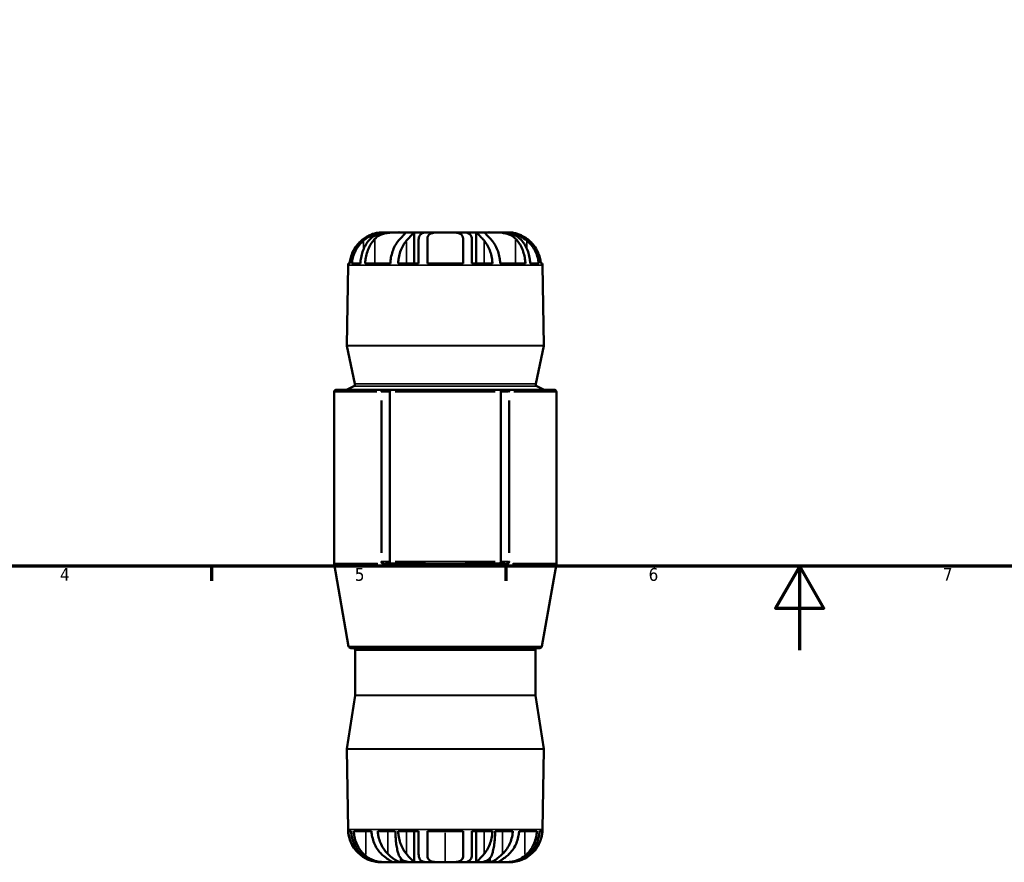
# Model space of a CAD drawing. Header units: millimetres. Extents: x 0 to 916, y -50 to 853.
# Tile 2 of 10: x 235 to 469, y -50 to 150. Entities that reach past the tile are written whole.
import ezdxf

# ---------------------------------------------------------------- set-up
doc = ezdxf.new("R2010")
doc.units = ezdxf.units.MM
for name, color, linetype, lineweight in [('Border (ANSI)', 7, 'Continuous', 70), ('Visible (ANSI)', 7, 'Continuous', 50), ('Visible Narrow (ANSI)', 7, 'Continuous', 35)]:
    doc.layers.add(name, color=color, linetype=linetype, lineweight=lineweight)
doc.styles.add('Note Text (ANSI)', font='tahoma.ttf')

# ---------------------------------------------------------------- blocks, each defined once
blk = doc.blocks.new('Borders Default Border')
at = {"layer": 'Border (ANSI)'}
for p, q in [((280.33, 20), (280.33, 16.55)), ((350.42, 20), (350.42, 16.55))]:
    blk.add_line(p, q, dxfattribs=at)
at = {"layer": 'Border (ANSI)', "flags": 128}
for points in [[(20, 20), (20, 574), (821, 574), (821, 20), (20, 20)], [(420.5, 0), (420.5, 20), (414.73, 10), (426.27, 10), (420.5, 20)]]:
    blk.add_lwpolyline(points, dxfattribs=at)
at = {"layer": 'Border (ANSI)', "char_height": 3.05, "attachment_point": 7, "style": 'Note Text (ANSI)'}
for s, insert in [('4', (244.23, 16.55)), ('5', (314.48, 16.49)), ('6', (384.49, 16.49)), ('7', (454.6, 16.55))]:
    blk.add_mtext(s, dxfattribs=dict(at, insert=insert))

msp = doc.modelspace()

# ---------------------------------------------------------------- linework, layer by layer
at = {"layer": 'Visible (ANSI)'}
for p, q in [((320.815, 99.524), (321.392, 99.524)), ((321.392, 99.524), (321.392, 99.431)), ((321.392, 99.524), (322.744, 99.524)), ((322.744, 99.524), (325.272, 99.524)), ((325.272, 99.524), (328.616, 99.524)), ((328.616, 99.524), (331.879, 99.524)), ((328.634, 99.513), (328.634, 92.104)), ((331.879, 99.524), (336.031, 99.524)), ((336.031, 99.524), (340.183, 99.524)), ((340.183, 99.524), (343.446, 99.524)), ((343.429, 99.513), (343.429, 92.104)), ((343.446, 99.524), (346.791, 99.524)), ((346.791, 99.524), (349.318, 99.524)), ((349.318, 99.524), (350.67, 99.524)), ((350.67, 99.524), (351.247, 99.524)), ((350.67, 99.524), (350.67, 99.431)), ((329.671, 97.541), (329.671, 92.104)), ((331.791, 92.104), (331.791, 97.988)), ((340.271, 97.988), (340.271, 92.104)), ((342.391, 92.104), (342.391, 97.541)), ((312.866, 91.712), (312.532, 72.581)), ((312.883, 92.104), (313.274, 92.104)), ((313.773, 92.104), (315.795, 92.104)), ((316.941, 92.104), (322.938, 92.104)), ((324.79, 92.104), (329.671, 92.104)), ((331.791, 92.104), (340.271, 92.104)), ((342.391, 92.104), (347.273, 92.104)), ((349.125, 92.104), (355.121, 92.104)), ((356.267, 92.104), (358.289, 92.104)), ((358.788, 92.104), (359.18, 92.104)), ((359.196, 91.712), (359.53, 72.581)), ((314.486, 63.448), (312.543, 72.467)), ((357.577, 63.448), (359.519, 72.467)), ((309.531, 61.524), (309.531, 20.7)), ((310.031, 62.024), (321.024, 62.024)), ((314.226, 62.898), (312.639, 62.079)), ((321.387, 62.024), (321.024, 62.024)), ((323.131, 62.024), (321.387, 62.024)), ((322.781, 61.524), (322.781, 21.157)), ((348.931, 62.024), (323.131, 62.024)), ((350.676, 62.024), (348.931, 62.024)), ((349.281, 61.524), (349.281, 21.157)), ((351.038, 62.024), (350.676, 62.024)), ((351.038, 62.024), (362.031, 62.024)), ((357.836, 62.898), (359.423, 62.079)), ((362.531, 61.524), (362.531, 20.7)), ((313.008, 0.937), (309.539, 20.614)), ((321.804, 20.657), (323.131, 20.657)), ((323.131, 20.657), (331.297, 20.657)), ((340.765, 20.657), (348.931, 20.657)), ((348.931, 20.657), (350.259, 20.657)), ((359.054, 0.937), (362.524, 20.614)), ((358.562, 0.524), (313.501, 0.524)), ((314.566, 0.024), (314.566, -10.687)), ((357.496, 0.024), (357.496, -10.687)), ((314.56, -10.765), (312.538, -23.433)), ((357.502, -10.765), (359.524, -23.433)), ((312.866, -42.665), (312.532, -23.52)), ((359.196, -42.665), (359.53, -23.52)), ((313.575, -43.056), (312.886, -43.056)), ((318.443, -43.056), (314.203, -43.056)), ((324.127, -43.056), (319.935, -43.056)), ((329.671, -43.056), (324.79, -43.056)), ((328.634, -50.466), (328.634, -43.056)), ((329.671, -43.056), (329.671, -48.493)), ((331.791, -48.941), (331.791, -43.056)), ((340.271, -43.056), (331.791, -43.056)), ((340.271, -43.056), (340.271, -48.941)), ((342.391, -48.493), (342.391, -43.056)), ((347.273, -43.056), (342.391, -43.056)), ((343.429, -50.466), (343.429, -43.056)), ((352.127, -43.056), (347.935, -43.056)), ((357.859, -43.056), (353.619, -43.056)), ((359.177, -43.056), (358.487, -43.056)), ((320.817, -50.476), (320.817, -50.465)), ((321.278, -50.476), (320.817, -50.476)), ((322.854, -50.476), (321.278, -50.476)), ((325.43, -50.476), (322.854, -50.476)), ((325.43, -50.476), (325.43, -49.541)), ((328.232, -50.476), (325.43, -50.476)), ((328.616, -50.476), (328.232, -50.476)), ((331.879, -50.476), (328.616, -50.476)), ((336.031, -50.476), (331.879, -50.476)), ((340.183, -50.476), (336.031, -50.476)), ((343.446, -50.476), (340.183, -50.476)), ((343.831, -50.476), (343.446, -50.476)), ((346.633, -50.476), (343.831, -50.476)), ((346.633, -50.476), (346.633, -49.541)), ((349.209, -50.476), (346.633, -50.476)), ((350.785, -50.476), (349.209, -50.476)), ((351.246, -50.476), (350.785, -50.476)), ((351.246, -50.476), (351.246, -50.465))]:
    msp.add_line(p, q, dxfattribs=at)
for centre, radius, start, end in [((320.815, 91.574), 7.95, 176.17745, 179), ((351.247, 91.574), 7.95, 1, 3.82255), ((313.032, 72.573), 0.5, 179, 192.15271), ((359.03, 72.573), 0.5, 347.84729, 1), ((313.997, 63.343), 0.5, 297.2924, 12.15271), ((358.066, 63.343), 0.5, 167.84729, 242.7076), ((310.031, 61.524), 0.5, 90, 180), ((312.41, 62.524), 0.5, 270, 297.2924), ((359.653, 62.524), 0.5, 242.7076, 270), ((362.031, 61.524), 0.5, 0, 90), ((310.031, 20.7), 0.5, 180, 190), ((362.031, 20.7), 0.5, 350, 0), ((313.501, 1.024), 0.5, 190, 270), ((314.066, 0.024), 0.5, 0, 90), ((357.996, 0.024), 0.5, 90, 180), ((358.562, 1.024), 0.5, 270, 350), ((314.066, -10.687), 0.5, 350.93163, 0), ((357.996, -10.687), 0.5, 180, 189.06837), ((313.032, -23.512), 0.5, 170.93163, 181), ((359.031, -23.512), 0.5, 359, 9.06837), ((320.815, -42.526), 7.95, 181, 270), ((351.247, -42.526), 7.95, 270, 359)]:
    msp.add_arc(centre, radius, start, end, dxfattribs=at)
for centre, major_axis, start_param, end_param in [((323.131, 61.524), (0, 0.5), 0, 1.5707963), ((348.931, 61.524), (0, -0.5), 1.5707963, 3.1415927), ((323.131, 21.157), (0, 0.5), 1.5707963, 3.1415927), ((348.931, 21.157), (0, 0.5), 3.1415927, 4.712389)]:
    msp.add_ellipse(centre, major_axis=major_axis, ratio=0.7002075, start_param=start_param, end_param=end_param, dxfattribs=at)
for points, knots in [([(320.815, 99.524), (320.815, 99.524), (320.745, 99.525), (320.439, 99.512), (320.171, 99.494), (319.561, 99.381), (319.261, 99.309), (318.66, 99.112), (318.372, 99), (317.719, 98.699), (317.358, 98.503), (316.862, 98.187), (316.718, 98.09), (316.575, 97.988)], [-1.43436966, -1.43436966, -1.43436966, -1.43436966, -1.29687925, -1.29687925, -1.1272375, -1.1272375, -1.00095485, -1.00095485, -0.89501008, -0.89501008, -0.76577464, -0.76577464, -0.71279267, -0.71279267, -0.71279267, -0.71279267]), ([(316.575, 97.541), (316.849, 97.77), (317.135, 97.983), (317.755, 98.395), (318.089, 98.588), (318.65, 98.866), (318.873, 98.965), (319.318, 99.139), (319.539, 99.214), (320.084, 99.372), (320.399, 99.437), (320.946, 99.51), (321.179, 99.524), (321.392, 99.524)], [-0.70854101, -0.70854101, -0.70854101, -0.70854101, -0.60181794, -0.60181794, -0.48444479, -0.48444479, -0.40760167, -0.40760167, -0.33034606, -0.33034606, -0.2133022, -0.2133022, -0.11434721, -0.11434721, -0.11434721, -0.11434721]), ([(322.744, 99.524), (322.503, 99.524), (322.26, 99.516), (321.593, 99.468), (321.176, 99.408), (320.506, 99.25), (320.249, 99.172), (319.754, 98.988), (319.519, 98.882), (318.948, 98.578), (318.633, 98.362), (318.141, 97.939), (317.95, 97.746), (317.776, 97.541)], [-0.78478195, -0.78478195, -0.78478195, -0.78478195, -0.71173892, -0.71173892, -0.58344254, -0.58344254, -0.49901704, -0.49901704, -0.41486161, -0.41486161, -0.28431186, -0.28431186, -0.18796393, -0.18796393, -0.18796393, -0.18796393]), ([(319.275, 97.988), (319.334, 98.047), (319.395, 98.105), (319.726, 98.401), (320.037, 98.613), (320.662, 98.934), (320.957, 99.052), (321.627, 99.259), (321.999, 99.339), (322.905, 99.472), (323.428, 99.501), (324.423, 99.527), (324.883, 99.524), (325.272, 99.524)], [-2.17853131, -2.17853131, -2.17853131, -2.17853131, -2.14717342, -2.14717342, -2.01245323, -2.01245323, -1.90751137, -1.90751137, -1.78766603, -1.78766603, -1.62140857, -1.62140857, -1.4501183, -1.4501183, -1.4501183, -1.4501183]), ([(325.272, 99.524), (325.279, 99.524), (325.286, 99.524), (325.651, 99.524), (325.94, 99.526), (326.368, 99.505), (326.49, 99.478), (326.525, 99.348), (326.487, 99.27), (326.329, 99.065), (326.222, 98.949), (325.92, 98.636), (325.712, 98.43), (325.413, 98.13), (325.343, 98.06), (325.272, 97.988)], [-1.4501183, -1.4501183, -1.4501183, -1.4501183, -1.44691048, -1.44691048, -1.28810155, -1.28810155, -1.11859174, -1.11859174, -0.99730497, -0.99730497, -0.89259981, -0.89259981, -0.76045841, -0.76045841, -0.72236757, -0.72236757, -0.72236757, -0.72236757]), ([(326.771, 97.541), (327.097, 97.927), (327.411, 98.268), (327.835, 98.706), (327.97, 98.841), (328.19, 99.057), (328.279, 99.143), (328.447, 99.306), (328.518, 99.374), (328.634, 99.495), (328.651, 99.524), (328.616, 99.524)], [-0.64978064, -0.64978064, -0.64978064, -0.64978064, -0.46967504, -0.46967504, -0.37457783, -0.37457783, -0.29439885, -0.29439885, -0.1958165, -0.1958165, -0.05419028, -0.05419028, -0.05419028, -0.05419028]), ([(331.879, 99.524), (331.467, 99.524), (331.107, 99.484), (330.632, 99.335), (330.482, 99.264), (330.245, 99.105), (330.153, 99.023), (329.978, 98.818), (329.902, 98.693), (329.721, 98.267), (329.671, 97.926), (329.671, 97.541)], [-0.596583, -0.596583, -0.596583, -0.596583, -0.43320334, -0.43320334, -0.34189725, -0.34189725, -0.2680759, -0.2680759, -0.18008403, -0.18008403, 0, 0, 0, 0]), ([(331.791, 97.988), (331.791, 98.257), (331.841, 98.497), (332.041, 98.856), (332.163, 98.987), (332.492, 99.209), (332.701, 99.296), (333.306, 99.449), (333.73, 99.488), (334.705, 99.526), (335.249, 99.524), (335.881, 99.524), (335.956, 99.524), (336.031, 99.524)], [-2.15696681, -2.15696681, -2.15696681, -2.15696681, -2.01403019, -2.01403019, -1.90641105, -1.90641105, -1.79267599, -1.79267599, -1.62985438, -1.62985438, -1.45764002, -1.45764002, -1.43436966, -1.43436966, -1.43436966, -1.43436966]), ([(336.031, 99.524), (336.475, 99.524), (336.916, 99.525), (337.86, 99.512), (338.342, 99.494), (339.069, 99.381), (339.335, 99.309), (339.738, 99.112), (339.885, 99), (340.132, 98.699), (340.213, 98.503), (340.264, 98.187), (340.271, 98.09), (340.271, 97.988)], [-1.43436966, -1.43436966, -1.43436966, -1.43436966, -1.29687925, -1.29687925, -1.1272375, -1.1272375, -1.00095485, -1.00095485, -0.89501008, -0.89501008, -0.76577464, -0.76577464, -0.71279267, -0.71279267, -0.71279267, -0.71279267]), ([(342.391, 97.541), (342.391, 97.77), (342.374, 97.983), (342.289, 98.395), (342.218, 98.588), (342.048, 98.866), (341.966, 98.965), (341.774, 99.139), (341.664, 99.214), (341.349, 99.372), (341.128, 99.437), (340.663, 99.51), (340.431, 99.524), (340.183, 99.524)], [-0.70854101, -0.70854101, -0.70854101, -0.70854101, -0.60181794, -0.60181794, -0.48444479, -0.48444479, -0.40760167, -0.40760167, -0.33034606, -0.33034606, -0.2133022, -0.2133022, -0.11434721, -0.11434721, -0.11434721, -0.11434721]), ([(343.446, 99.524), (343.428, 99.524), (343.424, 99.516), (343.451, 99.468), (343.51, 99.408), (343.673, 99.25), (343.754, 99.172), (343.943, 98.988), (344.051, 98.882), (344.353, 98.578), (344.561, 98.362), (344.947, 97.939), (345.118, 97.746), (345.292, 97.541)], [-0.78478195, -0.78478195, -0.78478195, -0.78478195, -0.71173892, -0.71173892, -0.58344254, -0.58344254, -0.49901704, -0.49901704, -0.41486161, -0.41486161, -0.28431186, -0.28431186, -0.18796393, -0.18796393, -0.18796393, -0.18796393]), ([(346.791, 97.988), (346.732, 98.047), (346.675, 98.105), (346.38, 98.401), (346.166, 98.613), (345.855, 98.934), (345.746, 99.052), (345.582, 99.259), (345.541, 99.339), (345.563, 99.472), (345.674, 99.501), (346.093, 99.527), (346.402, 99.524), (346.791, 99.524)], [-2.17853131, -2.17853131, -2.17853131, -2.17853131, -2.14717342, -2.14717342, -2.01245323, -2.01245323, -1.90751137, -1.90751137, -1.78766603, -1.78766603, -1.62140857, -1.62140857, -1.4501183, -1.4501183, -1.4501183, -1.4501183]), ([(346.791, 99.524), (346.798, 99.524), (346.805, 99.524), (347.176, 99.524), (347.6, 99.526), (348.56, 99.505), (349.092, 99.478), (350.014, 99.348), (350.392, 99.27), (351.069, 99.065), (351.364, 98.949), (351.987, 98.636), (352.295, 98.43), (352.641, 98.13), (352.715, 98.06), (352.787, 97.988)], [-1.4501183, -1.4501183, -1.4501183, -1.4501183, -1.44691048, -1.44691048, -1.28810155, -1.28810155, -1.11859174, -1.11859174, -0.99730497, -0.99730497, -0.89259981, -0.89259981, -0.76045841, -0.76045841, -0.72236757, -0.72236757, -0.72236757, -0.72236757]), ([(354.286, 97.541), (353.96, 97.927), (353.574, 98.268), (352.887, 98.706), (352.633, 98.841), (352.137, 99.057), (351.9, 99.143), (351.351, 99.306), (351.038, 99.374), (350.254, 99.495), (349.786, 99.524), (349.318, 99.524)], [-0.64978064, -0.64978064, -0.64978064, -0.64978064, -0.46967504, -0.46967504, -0.37457783, -0.37457783, -0.29439885, -0.29439885, -0.1958165, -0.1958165, -0.05419028, -0.05419028, -0.05419028, -0.05419028]), ([(350.67, 99.524), (351.025, 99.524), (351.427, 99.484), (352.113, 99.335), (352.367, 99.264), (352.837, 99.105), (353.049, 99.023), (353.516, 98.818), (353.77, 98.693), (354.533, 98.267), (355.027, 97.926), (355.487, 97.541)], [-0.596583, -0.596583, -0.596583, -0.596583, -0.43320334, -0.43320334, -0.34189725, -0.34189725, -0.2680759, -0.2680759, -0.18008403, -0.18008403, 0, 0, 0, 0]), ([(355.487, 97.988), (355.111, 98.257), (354.718, 98.497), (354.019, 98.856), (353.721, 98.987), (353.126, 99.209), (352.838, 99.296), (352.198, 99.449), (351.888, 99.488), (351.422, 99.526), (351.283, 99.524), (351.249, 99.524), (351.247, 99.524), (351.247, 99.524)], [-2.15696681, -2.15696681, -2.15696681, -2.15696681, -2.01403019, -2.01403019, -1.90641105, -1.90641105, -1.79267599, -1.79267599, -1.62985438, -1.62985438, -1.45764002, -1.45764002, -1.43436966, -1.43436966, -1.43436966, -1.43436966]), ([(316.575, 97.988), (316.218, 97.733), (315.887, 97.45), (315.251, 96.821), (314.903, 96.409), (314.304, 95.521), (314.051, 95.045), (313.674, 94.143), (313.514, 93.634), (313.342, 92.776), (313.297, 92.435), (313.274, 92.104)], [4.13350092, 4.13350092, 4.13350092, 4.13350092, 4.25463986, 4.25463986, 4.40201066, 4.40201066, 4.54938146, 4.54938146, 4.69547538, 4.69547538, 4.79000032, 4.79000032, 4.79000032, 4.79000032]), ([(313.773, 92.104), (313.796, 92.43), (313.841, 92.766), (314.013, 93.613), (314.174, 94.116), (314.553, 95.014), (314.808, 95.489), (315.414, 96.374), (315.765, 96.784), (316.26, 97.266), (316.413, 97.405), (316.575, 97.541)], [0.05156201, 0.05156201, 0.05156201, 0.05156201, 0.14466221, 0.14466221, 0.28932442, 0.28932442, 0.43691085, 0.43691085, 0.58449728, 0.58449728, 0.64435945, 0.64435945, 0.64435945, 0.64435945]), ([(317.776, 97.541), (317.662, 97.405), (317.554, 97.266), (317.204, 96.784), (316.956, 96.374), (316.527, 95.489), (316.347, 95.014), (316.078, 94.116), (315.965, 93.613), (315.843, 92.766), (315.811, 92.43), (315.795, 92.104)], [4.4431034, 4.4431034, 4.4431034, 4.4431034, 4.50296557, 4.50296557, 4.650552, 4.650552, 4.79813843, 4.79813843, 4.94280064, 4.94280064, 5.03590084, 5.03590084, 5.03590084, 5.03590084]), ([(316.941, 92.104), (316.957, 92.435), (316.989, 92.776), (317.111, 93.634), (317.224, 94.143), (317.491, 95.045), (317.669, 95.521), (318.093, 96.409), (318.339, 96.821), (318.789, 97.45), (319.023, 97.733), (319.275, 97.988)], [0.051569, 0.051569, 0.051569, 0.051569, 0.14609393, 0.14609393, 0.29218786, 0.29218786, 0.43955865, 0.43955865, 0.58692945, 0.58692945, 0.70806839, 0.70806839, 0.70806839, 0.70806839]), ([(325.272, 97.988), (325.019, 97.733), (324.785, 97.45), (324.335, 96.821), (324.09, 96.409), (323.666, 95.521), (323.487, 95.045), (323.221, 94.143), (323.107, 93.634), (322.985, 92.776), (322.954, 92.435), (322.938, 92.104)], [4.13350092, 4.13350092, 4.13350092, 4.13350092, 4.25463986, 4.25463986, 4.40201066, 4.40201066, 4.54938146, 4.54938146, 4.69547538, 4.69547538, 4.79000032, 4.79000032, 4.79000032, 4.79000032]), ([(324.79, 92.104), (324.806, 92.43), (324.838, 92.766), (324.959, 93.613), (325.073, 94.116), (325.341, 95.014), (325.521, 95.489), (325.95, 96.374), (326.198, 96.784), (326.548, 97.266), (326.656, 97.405), (326.771, 97.541)], [0.05156201, 0.05156201, 0.05156201, 0.05156201, 0.14466221, 0.14466221, 0.28932442, 0.28932442, 0.43691085, 0.43691085, 0.58449728, 0.58449728, 0.64435945, 0.64435945, 0.64435945, 0.64435945]), ([(345.292, 97.541), (345.406, 97.405), (345.514, 97.266), (345.864, 96.784), (346.113, 96.374), (346.541, 95.489), (346.722, 95.014), (346.99, 94.116), (347.103, 93.613), (347.225, 92.766), (347.257, 92.43), (347.273, 92.104)], [4.4431034, 4.4431034, 4.4431034, 4.4431034, 4.50296557, 4.50296557, 4.650552, 4.650552, 4.79813843, 4.79813843, 4.94280064, 4.94280064, 5.03590084, 5.03590084, 5.03590084, 5.03590084]), ([(349.125, 92.104), (349.109, 92.435), (349.077, 92.776), (348.955, 93.634), (348.842, 94.143), (348.575, 95.045), (348.397, 95.521), (347.973, 96.409), (347.727, 96.821), (347.277, 97.45), (347.043, 97.733), (346.791, 97.988)], [0.051569, 0.051569, 0.051569, 0.051569, 0.14609393, 0.14609393, 0.29218786, 0.29218786, 0.43955865, 0.43955865, 0.58692945, 0.58692945, 0.70806839, 0.70806839, 0.70806839, 0.70806839]), ([(352.787, 97.988), (353.039, 97.733), (353.274, 97.45), (353.723, 96.821), (353.969, 96.409), (354.393, 95.521), (354.571, 95.045), (354.838, 94.143), (354.952, 93.634), (355.073, 92.776), (355.105, 92.435), (355.121, 92.104)], [4.13350092, 4.13350092, 4.13350092, 4.13350092, 4.25463986, 4.25463986, 4.40201066, 4.40201066, 4.54938146, 4.54938146, 4.69547538, 4.69547538, 4.79000032, 4.79000032, 4.79000032, 4.79000032]), ([(356.267, 92.104), (356.251, 92.43), (356.219, 92.766), (356.098, 93.613), (355.984, 94.116), (355.716, 95.014), (355.536, 95.489), (355.107, 96.374), (354.859, 96.784), (354.509, 97.266), (354.4, 97.405), (354.286, 97.541)], [0.05156201, 0.05156201, 0.05156201, 0.05156201, 0.14466221, 0.14466221, 0.28932442, 0.28932442, 0.43691085, 0.43691085, 0.58449728, 0.58449728, 0.64435945, 0.64435945, 0.64435945, 0.64435945]), ([(358.788, 92.104), (358.766, 92.435), (358.721, 92.776), (358.549, 93.634), (358.388, 94.143), (358.011, 95.045), (357.759, 95.521), (357.159, 96.409), (356.812, 96.821), (356.175, 97.45), (355.845, 97.733), (355.487, 97.988)], [0.051569, 0.051569, 0.051569, 0.051569, 0.14609393, 0.14609393, 0.29218786, 0.29218786, 0.43955865, 0.43955865, 0.58692945, 0.58692945, 0.70806839, 0.70806839, 0.70806839, 0.70806839]), ([(355.487, 97.541), (355.649, 97.405), (355.802, 97.266), (356.297, 96.784), (356.648, 96.374), (357.254, 95.489), (357.51, 95.014), (357.889, 94.116), (358.049, 93.613), (358.221, 92.766), (358.266, 92.43), (358.289, 92.104)], [4.4431034, 4.4431034, 4.4431034, 4.4431034, 4.50296557, 4.50296557, 4.650552, 4.650552, 4.79813843, 4.79813843, 4.94280064, 4.94280064, 5.03590084, 5.03590084, 5.03590084, 5.03590084]), ([(315.592, -48.493), (315.436, -48.358), (315.288, -48.219), (314.81, -47.736), (314.471, -47.326), (313.885, -46.441), (313.639, -45.966), (313.272, -45.069), (313.117, -44.565), (312.951, -43.719), (312.908, -43.382), (312.886, -43.056)], [4.4431034, 4.4431034, 4.4431034, 4.4431034, 4.50296557, 4.50296557, 4.650552, 4.650552, 4.79813843, 4.79813843, 4.94280064, 4.94280064, 5.03590084, 5.03590084, 5.03590084, 5.03590084]), ([(313.575, -43.056), (313.595, -43.382), (313.634, -43.719), (313.783, -44.565), (313.922, -45.069), (314.25, -45.966), (314.471, -46.441), (314.996, -47.326), (315.3, -47.736), (315.729, -48.219), (315.861, -48.358), (316.002, -48.493)], [0.05156201, 0.05156201, 0.05156201, 0.05156201, 0.14466221, 0.14466221, 0.28932442, 0.28932442, 0.43691085, 0.43691085, 0.58449728, 0.58449728, 0.64435945, 0.64435945, 0.64435945, 0.64435945]), ([(317.062, -48.941), (316.752, -48.685), (316.466, -48.403), (315.915, -47.773), (315.614, -47.362), (315.095, -46.474), (314.876, -45.998), (314.55, -45.095), (314.411, -44.586), (314.262, -43.729), (314.223, -43.387), (314.203, -43.056)], [4.13350092, 4.13350092, 4.13350092, 4.13350092, 4.25463986, 4.25463986, 4.40201066, 4.40201066, 4.54938146, 4.54938146, 4.69547538, 4.69547538, 4.79000032, 4.79000032, 4.79000032, 4.79000032]), ([(318.443, -43.056), (318.463, -43.387), (318.502, -43.729), (318.651, -44.586), (318.79, -45.095), (319.116, -45.998), (319.335, -46.474), (319.854, -47.362), (320.155, -47.773), (320.706, -48.403), (320.992, -48.685), (321.302, -48.941)], [0.051569, 0.051569, 0.051569, 0.051569, 0.14609393, 0.14609393, 0.29218786, 0.29218786, 0.43955865, 0.43955865, 0.58692945, 0.58692945, 0.70806839, 0.70806839, 0.70806839, 0.70806839]), ([(322.362, -48.493), (322.221, -48.358), (322.089, -48.219), (321.66, -47.736), (321.356, -47.326), (320.831, -46.441), (320.61, -45.966), (320.282, -45.069), (320.143, -44.565), (319.994, -43.719), (319.955, -43.382), (319.935, -43.056)], [4.4431034, 4.4431034, 4.4431034, 4.4431034, 4.50296557, 4.50296557, 4.650552, 4.650552, 4.79813843, 4.79813843, 4.94280064, 4.94280064, 5.03590084, 5.03590084, 5.03590084, 5.03590084]), ([(324.127, -43.056), (324.133, -43.382), (324.145, -43.719), (324.189, -44.565), (324.231, -45.069), (324.329, -45.966), (324.395, -46.441), (324.552, -47.326), (324.643, -47.736), (324.771, -48.219), (324.81, -48.358), (324.852, -48.493)], [0.05156201, 0.05156201, 0.05156201, 0.05156201, 0.14466221, 0.14466221, 0.28932442, 0.28932442, 0.43691085, 0.43691085, 0.58449728, 0.58449728, 0.64435945, 0.64435945, 0.64435945, 0.64435945]), ([(326.771, -48.493), (326.656, -48.358), (326.548, -48.219), (326.198, -47.736), (325.95, -47.326), (325.521, -46.441), (325.341, -45.966), (325.073, -45.069), (324.959, -44.565), (324.838, -43.719), (324.806, -43.382), (324.79, -43.056)], [4.4431034, 4.4431034, 4.4431034, 4.4431034, 4.50296557, 4.50296557, 4.650552, 4.650552, 4.79813843, 4.79813843, 4.94280064, 4.94280064, 5.03590084, 5.03590084, 5.03590084, 5.03590084]), ([(347.273, -43.056), (347.257, -43.382), (347.225, -43.719), (347.103, -44.565), (346.99, -45.069), (346.722, -45.966), (346.541, -46.441), (346.113, -47.326), (345.864, -47.736), (345.514, -48.219), (345.406, -48.358), (345.292, -48.493)], [0.05156201, 0.05156201, 0.05156201, 0.05156201, 0.14466221, 0.14466221, 0.28932442, 0.28932442, 0.43691085, 0.43691085, 0.58449728, 0.58449728, 0.64435945, 0.64435945, 0.64435945, 0.64435945]), ([(347.21, -48.493), (347.252, -48.358), (347.292, -48.219), (347.42, -47.736), (347.511, -47.326), (347.667, -46.441), (347.734, -45.966), (347.832, -45.069), (347.873, -44.565), (347.918, -43.719), (347.929, -43.382), (347.935, -43.056)], [4.4431034, 4.4431034, 4.4431034, 4.4431034, 4.50296557, 4.50296557, 4.650552, 4.650552, 4.79813843, 4.79813843, 4.94280064, 4.94280064, 5.03590084, 5.03590084, 5.03590084, 5.03590084]), ([(352.127, -43.056), (352.107, -43.382), (352.068, -43.719), (351.919, -44.565), (351.78, -45.069), (351.452, -45.966), (351.231, -46.441), (350.706, -47.326), (350.402, -47.736), (349.974, -48.219), (349.841, -48.358), (349.701, -48.493)], [0.05156201, 0.05156201, 0.05156201, 0.05156201, 0.14466221, 0.14466221, 0.28932442, 0.28932442, 0.43691085, 0.43691085, 0.58449728, 0.58449728, 0.64435945, 0.64435945, 0.64435945, 0.64435945]), ([(350.761, -48.941), (351.07, -48.685), (351.357, -48.403), (351.908, -47.773), (352.209, -47.362), (352.728, -46.474), (352.946, -45.998), (353.273, -45.095), (353.412, -44.586), (353.561, -43.729), (353.6, -43.387), (353.619, -43.056)], [4.13350092, 4.13350092, 4.13350092, 4.13350092, 4.25463986, 4.25463986, 4.40201066, 4.40201066, 4.54938146, 4.54938146, 4.69547538, 4.69547538, 4.79000032, 4.79000032, 4.79000032, 4.79000032]), ([(357.859, -43.056), (357.84, -43.387), (357.801, -43.729), (357.652, -44.586), (357.513, -45.095), (357.186, -45.998), (356.968, -46.474), (356.449, -47.362), (356.148, -47.773), (355.597, -48.403), (355.31, -48.685), (355.001, -48.941)], [0.051569, 0.051569, 0.051569, 0.051569, 0.14609393, 0.14609393, 0.29218786, 0.29218786, 0.43955865, 0.43955865, 0.58692945, 0.58692945, 0.70806839, 0.70806839, 0.70806839, 0.70806839]), ([(356.061, -48.493), (356.201, -48.358), (356.334, -48.219), (356.762, -47.736), (357.066, -47.326), (357.591, -46.441), (357.812, -45.966), (358.14, -45.069), (358.279, -44.565), (358.428, -43.719), (358.467, -43.382), (358.487, -43.056)], [4.4431034, 4.4431034, 4.4431034, 4.4431034, 4.50296557, 4.50296557, 4.650552, 4.650552, 4.79813843, 4.79813843, 4.94280064, 4.94280064, 5.03590084, 5.03590084, 5.03590084, 5.03590084]), ([(359.177, -43.056), (359.155, -43.382), (359.111, -43.719), (358.945, -44.565), (358.79, -45.069), (358.424, -45.966), (358.177, -46.441), (357.592, -47.326), (357.253, -47.736), (356.775, -48.219), (356.627, -48.358), (356.471, -48.493)], [0.05156201, 0.05156201, 0.05156201, 0.05156201, 0.14466221, 0.14466221, 0.28932442, 0.28932442, 0.43691085, 0.43691085, 0.58449728, 0.58449728, 0.64435945, 0.64435945, 0.64435945, 0.64435945]), ([(320.817, -50.476), (320.242, -50.476), (319.618, -50.411), (318.357, -50.099), (317.752, -49.871), (316.602, -49.271), (316.071, -48.908), (315.592, -48.493)], [0, 0, 0, 0, 0.20859265, 0.20859265, 0.40397294, 0.40397294, 0.59738313, 0.59738313, 0.59738313, 0.59738313]), ([(316.002, -48.493), (316.542, -49.016), (317.181, -49.454), (318.426, -50.022), (318.974, -50.196), (320.128, -50.428), (320.712, -50.476), (321.278, -50.476)], [0, 0, 0, 0, 0.24424309, 0.24424309, 0.41862224, 0.41862224, 0.59904621, 0.59904621, 0.59904621, 0.59904621]), ([(322.854, -50.476), (322.578, -50.476), (322.212, -50.479), (321.349, -50.453), (320.863, -50.423), (319.872, -50.267), (319.391, -50.152), (318.565, -49.856), (318.226, -49.702), (317.601, -49.348), (317.319, -49.153), (317.062, -48.941)], [0, 0, 0, 0, 0.16544073, 0.16544073, 0.32862697, 0.32862697, 0.47873446, 0.47873446, 0.59239846, 0.59239846, 0.70189273, 0.70189273, 0.70189273, 0.70189273]), ([(321.302, -48.941), (321.729, -49.294), (322.138, -49.595), (322.789, -50.036), (323.034, -50.184), (323.359, -50.38), (323.435, -50.428), (323.409, -50.467), (323.355, -50.472), (323.164, -50.477), (323.028, -50.476), (322.854, -50.476)], [0, 0, 0, 0, 0.18214192, 0.18214192, 0.33996699, 0.33996699, 0.49411691, 0.49411691, 0.59935901, 0.59935901, 0.70457649, 0.70457649, 0.70457649, 0.70457649]), ([(325.43, -50.476), (325.3, -50.476), (325.062, -50.411), (324.422, -50.099), (324.046, -49.871), (323.225, -49.271), (322.791, -48.908), (322.362, -48.493)], [0, 0, 0, 0, 0.20861162, 0.20861162, 0.40397108, 0.40397108, 0.59738326, 0.59738326, 0.59738326, 0.59738326]), ([(324.852, -48.493), (325.014, -49.016), (325.28, -49.455), (325.981, -50.022), (326.338, -50.197), (327.2, -50.428), (327.692, -50.476), (328.232, -50.476)], [0, 0, 0, 0, 0.2444433, 0.2444433, 0.41884807, 0.41884807, 0.59904835, 0.59904835, 0.59904835, 0.59904835]), ([(328.616, -50.476), (328.668, -50.476), (328.605, -50.411), (328.283, -50.099), (328.043, -49.871), (327.458, -49.271), (327.121, -48.908), (326.771, -48.493)], [0, 0, 0, 0, 0.20859265, 0.20859265, 0.40397294, 0.40397294, 0.59738313, 0.59738313, 0.59738313, 0.59738313]), ([(329.671, -48.493), (329.671, -49.016), (329.763, -49.454), (330.165, -50.022), (330.401, -50.196), (331.034, -50.428), (331.425, -50.476), (331.879, -50.476)], [0, 0, 0, 0, 0.24424309, 0.24424309, 0.41862224, 0.41862224, 0.59904621, 0.59904621, 0.59904621, 0.59904621]), ([(336.031, -50.476), (335.48, -50.476), (334.934, -50.479), (333.924, -50.453), (333.469, -50.423), (332.728, -50.267), (332.446, -50.152), (332.077, -49.856), (331.964, -49.702), (331.822, -49.348), (331.791, -49.153), (331.791, -48.941)], [0, 0, 0, 0, 0.16544073, 0.16544073, 0.32862697, 0.32862697, 0.47873446, 0.47873446, 0.59239846, 0.59239846, 0.70189273, 0.70189273, 0.70189273, 0.70189273]), ([(340.271, -48.941), (340.271, -49.294), (340.185, -49.595), (339.809, -50.036), (339.554, -50.184), (338.884, -50.38), (338.486, -50.428), (337.73, -50.467), (337.404, -50.472), (336.727, -50.477), (336.38, -50.476), (336.031, -50.476)], [0, 0, 0, 0, 0.18214192, 0.18214192, 0.33996699, 0.33996699, 0.49411691, 0.49411691, 0.59935901, 0.59935901, 0.70457649, 0.70457649, 0.70457649, 0.70457649]), ([(340.183, -50.476), (340.71, -50.476), (341.15, -50.411), (341.82, -50.099), (342.047, -49.871), (342.333, -49.271), (342.391, -48.908), (342.391, -48.493)], [0, 0, 0, 0, 0.20861162, 0.20861162, 0.40397108, 0.40397108, 0.59738326, 0.59738326, 0.59738326, 0.59738326]), ([(345.292, -48.493), (344.85, -49.016), (344.431, -49.455), (343.863, -50.022), (343.677, -50.197), (343.442, -50.428), (343.402, -50.476), (343.446, -50.476)], [0, 0, 0, 0, 0.2444433, 0.2444433, 0.41884807, 0.41884807, 0.59904835, 0.59904835, 0.59904835, 0.59904835]), ([(343.831, -50.476), (344.457, -50.476), (345.018, -50.411), (345.957, -50.099), (346.322, -49.871), (346.887, -49.271), (347.082, -48.908), (347.21, -48.493)], [0, 0, 0, 0, 0.20859265, 0.20859265, 0.40397294, 0.40397294, 0.59738313, 0.59738313, 0.59738313, 0.59738313]), ([(349.701, -48.493), (349.16, -49.016), (348.614, -49.454), (347.771, -50.022), (347.458, -50.196), (346.937, -50.428), (346.745, -50.476), (346.633, -50.476)], [0, 0, 0, 0, 0.24424309, 0.24424309, 0.41862224, 0.41862224, 0.59904621, 0.59904621, 0.59904621, 0.59904621]), ([(349.209, -50.476), (348.933, -50.476), (348.754, -50.479), (348.606, -50.453), (348.637, -50.423), (348.888, -50.267), (349.086, -50.152), (349.543, -49.856), (349.77, -49.702), (350.252, -49.348), (350.504, -49.153), (350.761, -48.941)], [0, 0, 0, 0, 0.16544073, 0.16544073, 0.32862697, 0.32862697, 0.47873446, 0.47873446, 0.59239846, 0.59239846, 0.70189273, 0.70189273, 0.70189273, 0.70189273]), ([(355.001, -48.941), (354.573, -49.294), (354.079, -49.595), (353.052, -50.036), (352.552, -50.184), (351.556, -50.38), (351.081, -50.428), (350.352, -50.467), (350.08, -50.472), (349.594, -50.477), (349.383, -50.476), (349.209, -50.476)], [0, 0, 0, 0, 0.18214192, 0.18214192, 0.33996699, 0.33996699, 0.49411691, 0.49411691, 0.59935901, 0.59935901, 0.70457649, 0.70457649, 0.70457649, 0.70457649]), ([(350.785, -50.476), (351.441, -50.476), (352.119, -50.411), (353.429, -50.099), (354.031, -49.871), (355.139, -49.271), (355.632, -48.908), (356.061, -48.493)], [0, 0, 0, 0, 0.20861162, 0.20861162, 0.40397108, 0.40397108, 0.59738326, 0.59738326, 0.59738326, 0.59738326]), ([(356.471, -48.493), (355.867, -49.016), (355.182, -49.455), (353.913, -50.022), (353.371, -50.197), (352.274, -50.428), (351.741, -50.476), (351.246, -50.476)], [0, 0, 0, 0, 0.2444433, 0.2444433, 0.41884807, 0.41884807, 0.59904835, 0.59904835, 0.59904835, 0.59904835])]:
    msp.add_open_spline(points, degree=3, knots=knots, dxfattribs=at)
at = {"layer": 'Visible Narrow (ANSI)'}
for p, q in [((316.575, 97.442), (316.575, 95.666)), ((319.275, 97.694), (319.275, 92.398)), ((326.771, 97.269), (326.771, 92.376)), ((345.292, 97.269), (345.292, 92.376)), ((352.787, 97.694), (352.787, 92.398)), ((355.487, 97.442), (355.487, 95.666)), ((358.911, 91.712), (313.151, 91.712)), ((312.822, 72.581), (359.241, 72.581)), ((359.23, 72.467), (312.833, 72.467)), ((314.751, 63.448), (357.312, 63.448)), ((319.719, 61.524), (309.561, 61.524)), ((312.927, 62.079), (359.135, 62.079)), ((357.568, 62.898), (314.495, 62.898)), ((320.748, 61.524), (320.911, 61.524)), ((321.01, 61.524), (322.688, 61.524)), ((324.106, 61.524), (347.956, 61.524)), ((349.374, 61.524), (351.053, 61.524)), ((351.151, 61.524), (351.315, 61.524)), ((362.501, 61.524), (352.343, 61.524)), ((320.735, 59.505), (320.735, 23.175)), ((320.917, 23.175), (320.917, 59.505)), ((351.146, 59.505), (351.146, 23.175)), ((351.327, 23.175), (351.327, 59.505)), ((320.748, 21.157), (320.911, 21.157)), ((322.688, 21.157), (321.01, 21.157)), ((347.956, 21.157), (324.106, 21.157)), ((351.053, 21.157), (349.374, 21.157)), ((351.151, 21.157), (351.315, 21.157)), ((309.562, 20.7), (319.861, 20.7)), ((319.995, 20.614), (309.57, 20.614)), ((330.89, 20.244), (322.493, 20.244)), ((349.57, 20.244), (341.172, 20.244)), ((362.493, 20.614), (352.068, 20.614)), ((352.201, 20.7), (362.501, 20.7)), ((313.292, 0.937), (358.771, 0.937)), ((357.232, 0.024), (314.83, 0.024)), ((357.238, -10.765), (314.824, -10.765)), ((314.83, -10.687), (357.232, -10.687)), ((312.827, -23.433), (359.235, -23.433)), ((359.241, -23.52), (312.821, -23.52)), ((313.151, -42.665), (358.911, -42.665)), ((317.062, -48.646), (317.062, -43.351)), ((322.362, -48.222), (322.362, -43.328)), ((326.771, -48.222), (326.771, -43.328)), ((336.031, -50.105), (336.031, -43.427)), ((345.292, -48.222), (345.292, -43.328)), ((349.701, -48.222), (349.701, -43.328)), ((355.001, -48.646), (355.001, -43.351)), ((315.592, -48.472), (315.592, -48.086)), ((356.471, -48.472), (356.471, -48.086)), ((322.854, -50.456), (322.854, -50.092)), ((349.209, -50.456), (349.209, -50.092))]:
    msp.add_line(p, q, dxfattribs=at)
for centre, major_axis, ratio, start_param, end_param in [((321.024, 61.524), (0, 0.5), 0.5771985, 0.0785398, 1.4922565), ((321.387, 61.524), (0, 0.5), 0.9396926, 0.0785398, 1.4922565), ((350.676, 61.524), (0, 0.5), 0.9396926, 4.7909288, 6.2046455), ((351.038, 61.524), (0, 0.5), 0.5771985, 4.7909288, 6.2046455), ((320.604, 20.7), (0.404, 0.295), 0.379981, 5.2296568, 5.9101114), ((320.756, 20.527), (0.345, 0.362), 0.3293275, 5.285784, 5.9605184), ((321.804, 20.157), (0, 0.5), 0.5285168, 4.9567351, 6.2133721), ((331.297, 20.157), (0, 0.5), 0.1758628, 4.9567351, 6.2133721), ((340.765, 20.157), (0, 0.5), 0.1758628, 0.0698132, 1.3264502), ((350.259, 20.157), (0, 0.5), 0.5285168, 0.0698132, 1.3264502), ((351.306, 20.527), (-0.345, 0.362), 0.3293275, 0.3226669, 0.9974013), ((351.458, 20.7), (-0.404, 0.295), 0.379981, 0.3730739, 1.0535285)]:
    msp.add_ellipse(centre, major_axis=major_axis, ratio=ratio, start_param=start_param, end_param=end_param, dxfattribs=at)
for points, knots in [([(320.735, 21.157), (320.735, 21.124), (320.738, 21.091), (320.748, 21.017), (320.757, 20.976), (320.788, 20.88), (320.812, 20.827), (320.855, 20.751), (320.872, 20.725), (320.89, 20.7)], [0, 0, 0, 0, 0.009830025, 0.009830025, 0.022596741, 0.022596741, 0.040674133, 0.040674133, 0.050641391, 0.050641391, 0.050641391, 0.050641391]), ([(321.022, 20.929), (321.01, 20.941), (320.999, 20.954), (320.969, 20.992), (320.953, 21.019), (320.932, 21.066), (320.925, 21.087), (320.918, 21.124), (320.917, 21.14), (320.917, 21.157)], [-0.050641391, -0.050641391, -0.050641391, -0.050641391, -0.040674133, -0.040674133, -0.022596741, -0.022596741, -0.009830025, -0.009830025, 0, 0, 0, 0]), ([(351.146, 21.157), (351.146, 21.14), (351.144, 21.124), (351.136, 21.082), (351.128, 21.057), (351.1, 21.002), (351.08, 20.973), (351.051, 20.94), (351.046, 20.934), (351.04, 20.929)], [0, 0, 0, 0, 0.009830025, 0.009830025, 0.025558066, 0.025558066, 0.046004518, 0.046004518, 0.050641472, 0.050641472, 0.050641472, 0.050641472]), ([(351.172, 20.7), (351.181, 20.712), (351.189, 20.724), (351.231, 20.789), (351.261, 20.847), (351.3, 20.957), (351.313, 21.007), (351.325, 21.091), (351.327, 21.124), (351.327, 21.157)], [-0.050641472, -0.050641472, -0.050641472, -0.050641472, -0.046004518, -0.046004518, -0.025558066, -0.025558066, -0.009830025, -0.009830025, 0, 0, 0, 0]), ([(321.035, 20.614), (321.135, 20.517), (321.249, 20.445), (321.591, 20.287), (321.829, 20.244), (322.064, 20.244)], [-0.96870918, -0.96870918, -0.96870918, -0.96870918, -0.92417951, -0.92417951, -0.83953935, -0.83953935, -0.83953935, -0.83953935]), ([(321.804, 20.657), (321.646, 20.657), (321.487, 20.678), (321.261, 20.757), (321.186, 20.793), (321.121, 20.842)], [0.83953935, 0.83953935, 0.83953935, 0.83953935, 0.92417951, 0.92417951, 0.96870918, 0.96870918, 0.96870918, 0.96870918]), ([(340.765, 20.657), (339.203, 20.657), (337.619, 20.707), (334.444, 20.707), (332.86, 20.657), (331.297, 20.657)], [0, 0, 0, 0, 0.47618952, 0.47618952, 0.95237904, 0.95237904, 0.95237904, 0.95237904]), ([(331.384, 20.244), (332.918, 20.244), (334.473, 20.344), (337.59, 20.344), (339.145, 20.244), (340.679, 20.244)], [-0.95237904, -0.95237904, -0.95237904, -0.95237904, -0.47618952, -0.47618952, 0, 0, 0, 0]), ([(349.998, 20.244), (350.234, 20.244), (350.472, 20.287), (350.814, 20.445), (350.928, 20.517), (351.027, 20.614)], [-0.83953935, -0.83953935, -0.83953935, -0.83953935, -0.7548992, -0.7548992, -0.71036953, -0.71036953, -0.71036953, -0.71036953]), ([(350.941, 20.842), (350.877, 20.793), (350.802, 20.757), (350.576, 20.678), (350.416, 20.657), (350.259, 20.657)], [0.71036953, 0.71036953, 0.71036953, 0.71036953, 0.7548992, 0.7548992, 0.83953935, 0.83953935, 0.83953935, 0.83953935])]:
    msp.add_open_spline(points, degree=3, knots=knots, dxfattribs=at)
for points in [[(320.89, 20.7), (320.934, 20.67), (320.982, 20.64), (321.035, 20.614)], [(321.121, 20.842), (321.085, 20.869), (321.052, 20.898), (321.022, 20.929)], [(351.04, 20.929), (351.01, 20.898), (350.977, 20.869), (350.941, 20.842)], [(351.027, 20.614), (351.08, 20.64), (351.128, 20.67), (351.172, 20.7)]]:
    msp.add_open_spline(points, degree=3, dxfattribs=at)

# ---------------------------------------------------------------- block references
msp.add_blockref('Borders Default Border', (0, 0))

doc.saveas('drawing.dxf')
